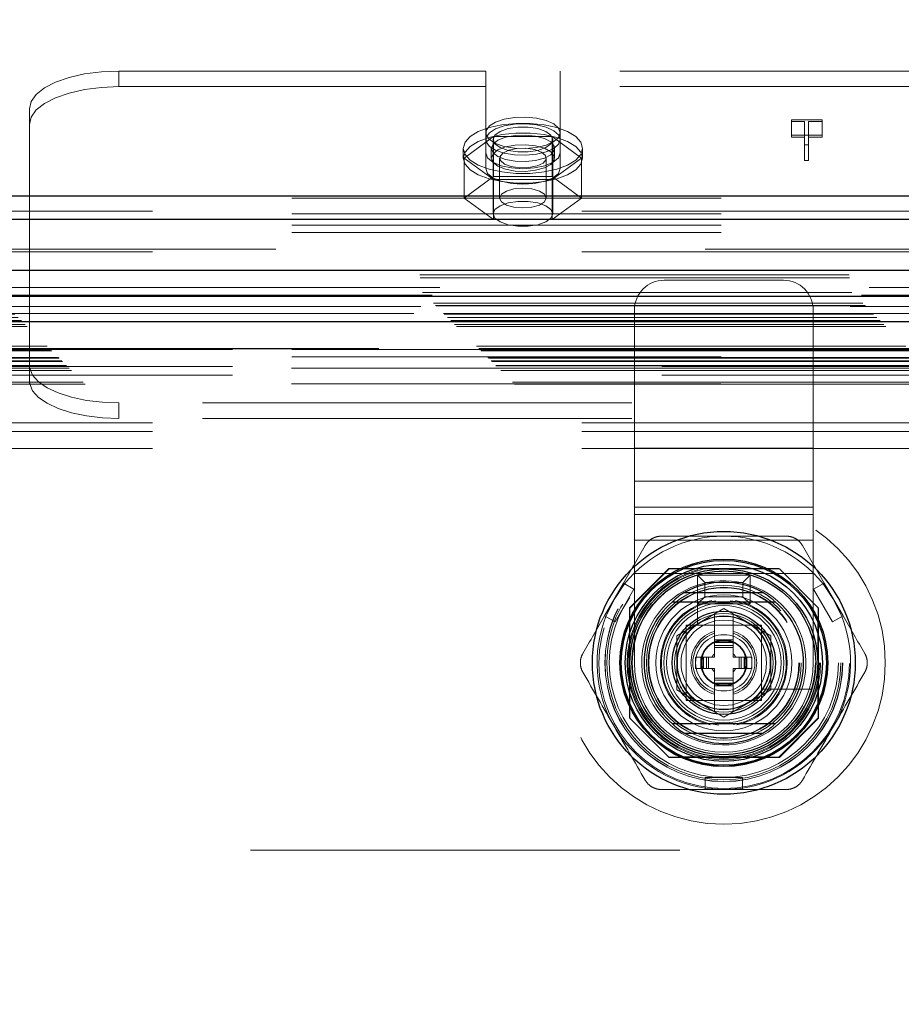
# Model space of a CAD drawing. Header units: inches. Extents: x 0.2 to 10.8, y 0.2 to 8.2.
# Tile 78 of 145: x 4.098 to 4.303, y 4.854 to 5.084. Entities that reach past the tile are written whole.
import ezdxf

# ---------------------------------------------------------------- set-up
doc = ezdxf.new("R2010")
doc.units = ezdxf.units.IN
doc.header["$MEASUREMENT"] = 0
doc.linetypes.add('HIDDEN', pattern=[0.07500000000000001, 0.05, -0.025])
doc.layers.add('DIMENSIONS', color=140, linetype='Continuous')
doc.styles.add('SLDTEXTSTYLE0', font='TXT', dxfattribs={"width": 0.7})
doc.dimstyles.new('SLDDIMSTYLE0', dxfattribs={"dimtxt": 0.0849609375, "dimasz": 0.13, "dimexe": 0, "dimexo": 0.0625, "dimgap": 0.021240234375, "dimtad": 0, "dimtih": 1, "dimtoh": 1, "dimlfac": 18, "dimrnd": 1e-09, "dimzin": 12, "dimdsep": 46, "dimtxsty": 'SLDTEXTSTYLE0', "dimsah": 1, "dimcen": 0.09, "dimadec": 0, "dimazin": 3, "dimtfac": 1, "dimtofl": 0, "dimtmove": 0, "dimatfit": 3, "dimfxl": 0, "dimfrac": 2, "dimtolj": 1, "dimtzin": 12, "dimarcsym": 0})

# ---------------------------------------------------------------- blocks, each defined once
blk = doc.blocks.new('_D_1')
at = {"layer": 'DIMENSIONS'}
for p, q in [((3.321401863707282, 4.904495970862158), (3.321401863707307, 5.790566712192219)), ((4.66442031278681, 4.904495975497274), (4.664420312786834, 5.790566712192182)), ((3.321401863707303, 5.665566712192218), (3.722495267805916, 5.665566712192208)), ((3.837621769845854, 5.66556670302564), (3.809091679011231, 5.66556670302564)), ((3.809091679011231, 5.66556670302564), (3.809091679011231, 5.530535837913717)), ((4.16076991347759, 5.66556670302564), (4.189300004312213, 5.66556670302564)), ((4.189300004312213, 5.66556670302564), (4.189300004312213, 5.530535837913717)), ((4.664420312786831, 5.665566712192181), (4.275896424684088, 5.665566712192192)), ((3.809091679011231, 5.530535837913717), (3.837621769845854, 5.530535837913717)), ((4.189300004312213, 5.530535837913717), (4.16076991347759, 5.530535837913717))]:
    blk.add_line(p, q, dxfattribs=at)
for points in [[(3.321401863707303, 5.665566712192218), (3.451401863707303, 5.645566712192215), (3.451401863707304, 5.685566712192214)], [(4.664420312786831, 5.665566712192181), (4.534420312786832, 5.685566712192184), (4.53442031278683, 5.645566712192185)]]:
    blk.add_solid(points, dxfattribs=at)
at = {"layer": 'DIMENSIONS', "char_height": 0.08333333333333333, "attachment_point": 1, "style": 'SLDTEXTSTYLE0'}
for s, insert in [('24.17', (3.837621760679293, 5.79200907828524)), ('614.0', (3.837621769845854, 5.63795814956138))]:
    blk.add_mtext(s, dxfattribs=dict(at, insert=insert))

msp = doc.modelspace()

# ---------------------------------------------------------------- linework, layer by layer
at = {"color": 7, "linetype": 'HIDDEN', "lineweight": 18}
for p, q in [((4.206164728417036, 5.071980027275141), (4.12073417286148, 5.07198002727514)), ((4.12073417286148, 5.068354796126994), (4.12073417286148, 5.07198002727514)), ((4.206164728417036, 5.052903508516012), (4.206164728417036, 5.071980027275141)), ((4.223525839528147, 5.052903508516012), (4.223525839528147, 5.071980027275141)), ((4.337386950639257, 5.071980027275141), (4.223525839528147, 5.071980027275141)), ((4.206164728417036, 5.068354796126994), (4.12073417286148, 5.068354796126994)), ((4.337386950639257, 5.068354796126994), (4.223525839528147, 5.068354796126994)), ((4.099900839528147, 5.042349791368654), (4.099900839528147, 5.063175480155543)), ((4.277361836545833, 5.060639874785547), (4.284504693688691, 5.060639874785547)), ((4.277361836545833, 5.060213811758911), (4.277361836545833, 5.060639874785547)), ((4.280407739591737, 5.060213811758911), (4.277361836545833, 5.060213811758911)), ((4.277361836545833, 5.060213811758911), (4.277361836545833, 5.056588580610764)), ((4.280407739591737, 5.054770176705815), (4.280407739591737, 5.060213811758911)), ((4.281394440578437, 5.060213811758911), (4.281394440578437, 5.054770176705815)), ((4.284504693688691, 5.060213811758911), (4.281394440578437, 5.060213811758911)), ((4.284504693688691, 5.060639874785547), (4.284504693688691, 5.060213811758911)), ((4.284504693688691, 5.060213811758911), (4.284504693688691, 5.056588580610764)), ((4.208013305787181, 5.056713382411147), (4.201181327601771, 5.051712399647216)), ((4.207900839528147, 5.056029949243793), (4.207900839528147, 5.038721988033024)), ((4.221677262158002, 5.056713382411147), (4.208013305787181, 5.056713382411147)), ((4.208013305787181, 5.056713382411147), (4.208013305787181, 5.047398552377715)), ((4.228509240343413, 5.051712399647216), (4.221677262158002, 5.056713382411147)), ((4.221677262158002, 5.056713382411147), (4.221677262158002, 5.047398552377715)), ((4.221789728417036, 5.038721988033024), (4.221789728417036, 5.056029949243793)), ((4.284504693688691, 5.057014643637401), (4.277361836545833, 5.057014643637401)), ((4.277361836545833, 5.056588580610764), (4.280407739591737, 5.056588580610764)), ((4.281394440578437, 5.056588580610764), (4.284504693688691, 5.056588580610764)), ((4.200956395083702, 5.053978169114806), (4.200956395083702, 5.051712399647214)), ((4.206164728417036, 5.052903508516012), (4.206164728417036, 5.049278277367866)), ((4.207484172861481, 5.053978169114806), (4.207484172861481, 5.051712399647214)), ((4.222206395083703, 5.051712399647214), (4.222206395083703, 5.053978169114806)), ((4.223525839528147, 5.052903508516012), (4.223525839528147, 5.049278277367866)), ((4.22873417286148, 5.051712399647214), (4.22873417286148, 5.053978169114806)), ((4.281394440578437, 5.054770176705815), (4.280407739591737, 5.054770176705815)), ((4.280407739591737, 5.054770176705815), (4.280407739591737, 5.051144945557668)), ((4.281394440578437, 5.054770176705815), (4.281394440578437, 5.051144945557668)), ((4.201181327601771, 5.051712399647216), (4.201181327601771, 5.042397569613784)), ((4.201181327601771, 5.051712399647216), (4.208013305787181, 5.046711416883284)), ((4.209403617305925, 5.051712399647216), (4.209403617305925, 5.042397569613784)), ((4.220286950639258, 5.042397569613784), (4.220286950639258, 5.051712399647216)), ((4.221677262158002, 5.046711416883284), (4.228509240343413, 5.051712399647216)), ((4.228509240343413, 5.051712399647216), (4.228509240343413, 5.042397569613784)), ((4.280407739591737, 5.051144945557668), (4.281394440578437, 5.051144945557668)), ((4.208013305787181, 5.047398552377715), (4.201181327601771, 5.042397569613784)), ((4.221677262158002, 5.047398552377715), (4.208013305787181, 5.047398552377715)), ((4.208013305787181, 5.046711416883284), (4.208013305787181, 5.037396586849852)), ((4.208013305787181, 5.046711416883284), (4.221677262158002, 5.046711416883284)), ((4.228509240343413, 5.042397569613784), (4.221677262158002, 5.047398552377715)), ((4.221677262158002, 5.046711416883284), (4.221677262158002, 5.037396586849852)), ((4.461011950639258, 5.042349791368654), (4.099900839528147, 5.042349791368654)), ((4.099900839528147, 5.03437623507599), (4.099900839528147, 5.042349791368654)), ((4.201181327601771, 5.042397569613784), (4.208013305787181, 5.037396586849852)), ((4.221677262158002, 5.037396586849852), (4.228509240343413, 5.042397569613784)), ((3.228591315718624, 5.039313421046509), (4.757257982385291, 5.039313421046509)), ((3.228591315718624, 5.037500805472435), (4.757257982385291, 5.037500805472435)), ((4.461011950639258, 5.038724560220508), (4.099900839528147, 5.038724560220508)), ((4.208013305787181, 5.037396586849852), (4.221677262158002, 5.037396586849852)), ((4.461011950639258, 5.036066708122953), (4.099900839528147, 5.036066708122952)), ((4.461011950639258, 5.03437623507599), (4.099900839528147, 5.03437623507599)), ((4.099900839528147, 5.005374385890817), (4.099900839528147, 5.03437623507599)), ((4.757257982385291, 5.030495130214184), (3.228591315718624, 5.030495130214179)), ((3.228591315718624, 5.029873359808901), (4.757257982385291, 5.029873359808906)), ((3.190809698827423, 5.024537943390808), (4.795012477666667, 5.024537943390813)), ((3.190880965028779, 5.023782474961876), (4.79494121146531, 5.023782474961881)), ((4.275523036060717, 5.023242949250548), (4.247745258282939, 5.023242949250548)), ((4.795474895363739, 5.02156596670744), (3.190347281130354, 5.02156596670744)), ((3.19147591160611, 5.020403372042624), (4.794346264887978, 5.020403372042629)), ((4.793690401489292, 5.019743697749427), (3.192121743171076, 5.019743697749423)), ((3.193975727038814, 5.017903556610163), (4.791846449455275, 5.017903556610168)), ((3.194518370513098, 5.017360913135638), (4.79130380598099, 5.017360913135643)), ((3.194618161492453, 5.017261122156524), (4.791204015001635, 5.017261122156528)), ((4.791049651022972, 5.017109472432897), (3.194780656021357, 5.017109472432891)), ((4.240800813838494, 4.984123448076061), (4.240800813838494, 5.016298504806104)), ((4.282467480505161, 4.984123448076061), (4.282467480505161, 5.016298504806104)), ((3.196351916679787, 5.015525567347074), (4.789473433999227, 5.015525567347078)), ((4.789418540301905, 5.015509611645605), (3.196403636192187, 5.015509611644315)), ((3.196507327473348, 5.015371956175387), (4.789314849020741, 5.01537195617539)), ((3.197298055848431, 5.014592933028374), (4.788523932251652, 5.01459293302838)), ((3.198053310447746, 5.013825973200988), (4.787768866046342, 5.013825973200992)), ((4.787455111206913, 5.013539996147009), (3.198367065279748, 5.01353999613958)), ((3.198921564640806, 5.01295771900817), (4.786900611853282, 5.012957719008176)), ((3.199408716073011, 5.012470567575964), (4.786413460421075, 5.012470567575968)), ((3.203997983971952, 5.007881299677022), (4.781824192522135, 5.007881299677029)), ((3.204553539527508, 5.007325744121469), (4.781268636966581, 5.007325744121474)), ((4.781258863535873, 5.007329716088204), (3.20456744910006, 5.0073297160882)), ((4.781142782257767, 5.007219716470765), (3.204665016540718, 5.00721971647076)), ((3.204831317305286, 5.007047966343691), (4.780990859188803, 5.007047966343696)), ((3.204831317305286, 5.007047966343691), (4.780990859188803, 5.007047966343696)), ((3.247198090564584, 5.007116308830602), (4.738586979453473, 5.0071163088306)), ((4.461011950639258, 5.00706485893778), (4.099900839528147, 5.00706485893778)), ((3.20510909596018, 5.006770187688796), (4.780713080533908, 5.006770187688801)), ((3.205110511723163, 5.006761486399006), (4.780718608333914, 5.00676148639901)), ((3.206636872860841, 5.005242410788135), (4.779185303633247, 5.005242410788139)), ((3.206636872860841, 5.005242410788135), (4.779185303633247, 5.005242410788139)), ((3.206797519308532, 5.005081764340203), (4.779024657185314, 5.005081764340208)), ((4.461011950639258, 5.005374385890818), (4.099900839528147, 5.005374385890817)), ((4.099900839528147, 5.00433542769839), (4.099900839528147, 5.005374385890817)), ((3.207416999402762, 5.004462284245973), (4.778405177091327, 5.004462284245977)), ((3.207609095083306, 5.004270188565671), (4.778213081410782, 5.004270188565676)), ((3.208508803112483, 5.003356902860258), (4.777327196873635, 5.003356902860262)), ((3.208536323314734, 5.003327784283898), (4.777277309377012, 5.003327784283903)), ((3.209162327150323, 5.002716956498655), (4.776659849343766, 5.002716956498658)), ((3.247198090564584, 5.003116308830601), (4.738586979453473, 5.003116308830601)), ((4.099900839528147, 5.000047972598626), (4.099900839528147, 5.00433542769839)), ((4.460940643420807, 5.002716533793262), (4.099972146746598, 5.002716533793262)), ((3.209677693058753, 5.002201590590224), (4.776144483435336, 5.002201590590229)), ((3.247198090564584, 5.001116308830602), (4.738586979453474, 5.0011163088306)), ((3.247198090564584, 5.001116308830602), (4.738586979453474, 5.0011163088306)), ((3.212404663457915, 4.999474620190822), (4.773417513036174, 4.999474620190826)), ((3.212872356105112, 4.998985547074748), (4.772938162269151, 4.998985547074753)), ((4.460940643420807, 4.999091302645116), (4.099972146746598, 4.999091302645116)), ((4.440178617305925, 4.994639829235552), (4.12073417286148, 4.994639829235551)), ((4.12073417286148, 4.994639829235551), (4.12073417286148, 4.991014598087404)), ((4.440178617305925, 4.991014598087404), (4.12073417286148, 4.991014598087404)), ((3.228591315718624, 4.989997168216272), (4.757257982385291, 4.989997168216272)), ((3.228591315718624, 4.989997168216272), (4.757257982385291, 4.989997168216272)), ((3.228591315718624, 4.987997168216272), (4.757257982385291, 4.987997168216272)), ((4.282467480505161, 4.984123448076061), (4.240800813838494, 4.984123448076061)), ((4.240800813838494, 4.976397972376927), (4.240800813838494, 4.984123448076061)), ((4.282467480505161, 4.984123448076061), (4.240800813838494, 4.984123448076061)), ((4.282467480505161, 4.976397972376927), (4.282467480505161, 4.984123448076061)), ((3.228591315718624, 4.983997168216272), (4.757257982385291, 4.983997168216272)), ((4.282467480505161, 4.976397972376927), (4.240800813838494, 4.976397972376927)), ((4.240800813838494, 4.970360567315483), (4.240800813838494, 4.976397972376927)), ((4.282467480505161, 4.970360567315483), (4.282467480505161, 4.976397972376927)), ((4.282467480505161, 4.970360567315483), (4.240800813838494, 4.970360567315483)), ((4.240800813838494, 4.954909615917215), (4.240800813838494, 4.970360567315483)), ((4.282467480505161, 4.954909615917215), (4.282467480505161, 4.970360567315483)), ((4.282467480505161, 4.968672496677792), (4.240800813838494, 4.968672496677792)), ((4.282467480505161, 4.962635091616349), (4.240800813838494, 4.962635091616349)), ((4.248802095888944, 4.956049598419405), (4.239663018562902, 4.946910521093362)), ((4.248902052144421, 4.955949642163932), (4.239762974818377, 4.946810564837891)), ((4.240800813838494, 4.934076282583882), (4.240800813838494, 4.954909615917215)), ((4.282467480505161, 4.954909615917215), (4.240800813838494, 4.954909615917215)), ((4.282467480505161, 4.954909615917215), (4.240800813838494, 4.954909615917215)), ((4.274468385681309, 4.956049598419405), (4.248802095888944, 4.956049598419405)), ((4.274568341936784, 4.955949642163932), (4.248902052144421, 4.955949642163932)), ((4.271658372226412, 4.955949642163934), (4.25161210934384, 4.955949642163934)), ((4.255523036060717, 4.947826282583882), (4.255523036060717, 4.954492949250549)), ((4.257189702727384, 4.952826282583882), (4.255523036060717, 4.954492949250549)), ((4.255523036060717, 4.954492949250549), (4.26774525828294, 4.954492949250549)), ((4.266078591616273, 4.952826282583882), (4.26774525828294, 4.954492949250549)), ((4.26774525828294, 4.954492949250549), (4.26774525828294, 4.947826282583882)), ((4.274568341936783, 4.955949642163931), (4.274468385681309, 4.956049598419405)), ((4.283707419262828, 4.946810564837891), (4.274568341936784, 4.955949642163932)), ((4.282467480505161, 4.934076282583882), (4.282467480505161, 4.954909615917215)), ((4.238250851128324, 4.952629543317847), (4.233876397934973, 4.945052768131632)), ((4.240712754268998, 4.95120816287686), (4.238250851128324, 4.952629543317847)), ((4.255511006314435, 4.952209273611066), (4.255511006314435, 4.943137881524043)), ((4.257189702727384, 4.949492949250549), (4.257189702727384, 4.952826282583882)), ((4.257189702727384, 4.952826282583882), (4.266078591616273, 4.952826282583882)), ((4.266078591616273, 4.952826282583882), (4.266078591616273, 4.949492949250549)), ((4.285019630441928, 4.952629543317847), (4.282557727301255, 4.95120816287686)), ((4.285019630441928, 4.952629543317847), (4.28939408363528, 4.945052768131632)), ((4.236338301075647, 4.943631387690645), (4.240712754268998, 4.95120816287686)), ((4.282557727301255, 4.95120816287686), (4.286932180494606, 4.943631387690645)), ((4.257189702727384, 4.949492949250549), (4.255523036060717, 4.947826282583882)), ((4.26774525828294, 4.947826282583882), (4.255523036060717, 4.947826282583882)), ((4.266078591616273, 4.949492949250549), (4.257189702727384, 4.949492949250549)), ((4.266078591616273, 4.949492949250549), (4.26774525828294, 4.947826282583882)), ((4.236338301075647, 4.943631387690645), (4.233876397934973, 4.945052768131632)), ((4.239663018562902, 4.946910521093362), (4.239663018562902, 4.921244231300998)), ((4.239762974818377, 4.946810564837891), (4.239762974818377, 4.921144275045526)), ((4.25069910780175, 4.940391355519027), (4.261635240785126, 4.946705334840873)), ((4.259448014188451, 4.945442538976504), (4.25934455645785, 4.945382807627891)), ((4.259448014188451, 4.945442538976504), (4.259448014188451, 4.939436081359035)), ((4.261635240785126, 4.946705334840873), (4.272571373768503, 4.940391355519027)), ((4.263822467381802, 4.945442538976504), (4.263822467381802, 4.939436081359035)), ((4.263925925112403, 4.945382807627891), (4.263822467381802, 4.945442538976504)), ((4.283607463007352, 4.921244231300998), (4.283607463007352, 4.946910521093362)), ((4.283707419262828, 4.921144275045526), (4.283707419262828, 4.946810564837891)), ((4.28939408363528, 4.945052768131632), (4.286932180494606, 4.943631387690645)), ((4.239762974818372, 4.944100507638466), (4.239762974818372, 4.924054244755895)), ((4.270384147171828, 4.942826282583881), (4.252884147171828, 4.942826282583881)), ((4.252884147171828, 4.942826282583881), (4.252884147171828, 4.925326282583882)), ((4.26801298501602, 4.942826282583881), (4.255257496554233, 4.942826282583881)), ((4.270384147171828, 4.925326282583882), (4.270384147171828, 4.942826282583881)), ((4.283507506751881, 4.924054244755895), (4.283507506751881, 4.944100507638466)), ((4.252886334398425, 4.940455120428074), (4.252886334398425, 4.927699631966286)), ((4.270384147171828, 4.927699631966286), (4.270384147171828, 4.940455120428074)), ((4.25069910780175, 4.927763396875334), (4.25069910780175, 4.940391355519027)), ((4.259448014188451, 4.939436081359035), (4.263822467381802, 4.939436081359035)), ((4.259448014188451, 4.939436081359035), (4.259448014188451, 4.938998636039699)), ((4.259448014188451, 4.938998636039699), (4.263822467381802, 4.938998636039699)), ((4.259448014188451, 4.938998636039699), (4.259448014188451, 4.938806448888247)), ((4.259448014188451, 4.938806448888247), (4.259448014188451, 4.938097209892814)), ((4.259448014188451, 4.938806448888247), (4.263822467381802, 4.938806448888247)), ((4.263822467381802, 4.939436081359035), (4.263822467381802, 4.938998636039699)), ((4.263822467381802, 4.938998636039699), (4.263822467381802, 4.938806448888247)), ((4.263822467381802, 4.938806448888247), (4.263822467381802, 4.938097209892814)), ((4.272571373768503, 4.940391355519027), (4.272571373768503, 4.927763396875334)), ((4.259448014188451, 4.938097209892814), (4.259448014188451, 4.937633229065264)), ((4.259448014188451, 4.938097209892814), (4.263822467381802, 4.938097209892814)), ((4.259448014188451, 4.937633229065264), (4.263822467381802, 4.937633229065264)), ((4.259448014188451, 4.937633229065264), (4.259448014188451, 4.935389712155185)), ((4.263822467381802, 4.938097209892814), (4.263822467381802, 4.937633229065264)), ((4.263822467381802, 4.937633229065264), (4.263822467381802, 4.935389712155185)), ((4.2550735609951, 4.935389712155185), (4.256276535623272, 4.935389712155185)), ((4.2550735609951, 4.932765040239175), (4.2550735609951, 4.935389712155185)), ((4.256276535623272, 4.932765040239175), (4.256276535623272, 4.935389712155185)), ((4.256276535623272, 4.935389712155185), (4.256713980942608, 4.935389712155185)), ((4.256713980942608, 4.932765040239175), (4.256713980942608, 4.935389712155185)), ((4.256713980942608, 4.935389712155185), (4.256906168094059, 4.935389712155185)), ((4.256906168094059, 4.935389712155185), (4.257615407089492, 4.935389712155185)), ((4.256906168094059, 4.932765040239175), (4.256906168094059, 4.935389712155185)), ((4.257615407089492, 4.935389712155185), (4.258079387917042, 4.935389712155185)), ((4.257615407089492, 4.932765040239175), (4.257615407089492, 4.935389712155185)), ((4.258079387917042, 4.932765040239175), (4.258079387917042, 4.935389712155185)), ((4.258079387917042, 4.935389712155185), (4.259448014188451, 4.935389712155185)), ((4.263822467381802, 4.935389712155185), (4.265191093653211, 4.935389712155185)), ((4.265191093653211, 4.932765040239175), (4.265191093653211, 4.935389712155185)), ((4.265191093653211, 4.935389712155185), (4.265655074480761, 4.935389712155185)), ((4.265655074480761, 4.932765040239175), (4.265655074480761, 4.935389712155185)), ((4.265655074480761, 4.935389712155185), (4.266364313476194, 4.935389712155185)), ((4.266364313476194, 4.932765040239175), (4.266364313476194, 4.935389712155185)), ((4.266364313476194, 4.935389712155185), (4.266556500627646, 4.935389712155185)), ((4.266556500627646, 4.932765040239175), (4.266556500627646, 4.935389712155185)), ((4.266556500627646, 4.935389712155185), (4.266993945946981, 4.935389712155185)), ((4.266993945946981, 4.932765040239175), (4.266993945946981, 4.935389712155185)), ((4.266993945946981, 4.935389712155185), (4.268196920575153, 4.935389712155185)), ((4.268196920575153, 4.932765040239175), (4.268196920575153, 4.935389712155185)), ((4.2550735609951, 4.932765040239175), (4.256276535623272, 4.932765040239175)), ((4.256276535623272, 4.932765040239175), (4.256713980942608, 4.932765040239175)), ((4.256713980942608, 4.932765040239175), (4.256906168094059, 4.932765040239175)), ((4.256906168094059, 4.932765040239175), (4.257615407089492, 4.932765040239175)), ((4.257615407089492, 4.932765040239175), (4.258079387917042, 4.932765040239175)), ((4.258079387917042, 4.932765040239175), (4.259448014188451, 4.932765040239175)), ((4.259448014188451, 4.932765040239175), (4.259448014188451, 4.930521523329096)), ((4.263822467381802, 4.932765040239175), (4.265191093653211, 4.932765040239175)), ((4.263822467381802, 4.932765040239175), (4.263822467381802, 4.930521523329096)), ((4.265191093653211, 4.932765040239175), (4.265655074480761, 4.932765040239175)), ((4.265655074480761, 4.932765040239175), (4.266364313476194, 4.932765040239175)), ((4.266364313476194, 4.932765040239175), (4.266556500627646, 4.932765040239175)), ((4.266556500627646, 4.932765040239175), (4.266993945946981, 4.932765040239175)), ((4.266993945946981, 4.932765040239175), (4.268196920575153, 4.932765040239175)), ((4.259448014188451, 4.930521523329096), (4.259448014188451, 4.930057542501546)), ((4.259448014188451, 4.930521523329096), (4.263822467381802, 4.930521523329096)), ((4.259448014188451, 4.930057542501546), (4.263822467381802, 4.930057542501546)), ((4.259448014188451, 4.930057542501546), (4.259448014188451, 4.929348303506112)), ((4.259448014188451, 4.929348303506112), (4.263822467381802, 4.929348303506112)), ((4.259448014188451, 4.929348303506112), (4.259448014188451, 4.92915611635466)), ((4.259448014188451, 4.92915611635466), (4.263822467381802, 4.92915611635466)), ((4.259448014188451, 4.92915611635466), (4.259448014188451, 4.928718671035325)), ((4.263822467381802, 4.930521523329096), (4.263822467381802, 4.930057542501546)), ((4.263822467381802, 4.930057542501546), (4.263822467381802, 4.929348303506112)), ((4.263822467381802, 4.929348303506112), (4.263822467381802, 4.92915611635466)), ((4.263822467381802, 4.92915611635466), (4.263822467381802, 4.928718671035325)), ((4.261635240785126, 4.921449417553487), (4.25069910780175, 4.927763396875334)), ((4.259448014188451, 4.928718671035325), (4.263822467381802, 4.928718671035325)), ((4.259448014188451, 4.928718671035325), (4.259448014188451, 4.922712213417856)), ((4.272571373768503, 4.927763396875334), (4.261635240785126, 4.921449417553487)), ((4.263822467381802, 4.928718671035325), (4.263822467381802, 4.922712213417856)), ((4.270695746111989, 4.927953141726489), (4.279767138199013, 4.927953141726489)), ((4.252884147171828, 4.925326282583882), (4.270384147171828, 4.925326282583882)), ((4.255257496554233, 4.925328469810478), (4.26801298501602, 4.925328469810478)), ((4.263822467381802, 4.922712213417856), (4.263925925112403, 4.92277194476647)), ((4.239663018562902, 4.921244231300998), (4.239762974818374, 4.921144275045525)), ((4.239762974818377, 4.921144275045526), (4.248902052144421, 4.912005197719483)), ((4.274468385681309, 4.912105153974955), (4.283607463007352, 4.921244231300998)), ((4.274568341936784, 4.912005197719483), (4.283707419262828, 4.921144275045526)), ((4.248802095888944, 4.912105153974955), (4.274468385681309, 4.912105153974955)), ((4.248902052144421, 4.912005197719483), (4.274568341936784, 4.912005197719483)), ((4.25161210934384, 4.912205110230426), (4.271658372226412, 4.912205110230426)), ((4.257260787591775, 4.904549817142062), (4.257260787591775, 4.907392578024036)), ((4.266009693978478, 4.907392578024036), (4.257260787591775, 4.907392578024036)), ((4.266009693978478, 4.904549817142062), (4.266009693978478, 4.907392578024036)), ((4.266009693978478, 4.904549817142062), (4.257260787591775, 4.904549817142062)), ((3.35136475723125, 4.890449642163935), (4.634420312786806, 4.890449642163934))]:
    msp.add_line(p, q, dxfattribs=at)
at = {"color": 7, "linetype": 'Continuous', "lineweight": 25}
for p, q in [((3.228591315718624, 5.042938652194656), (4.757257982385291, 5.042938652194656)), ((3.228591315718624, 5.037500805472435), (4.757257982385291, 5.037500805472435)), ((4.795474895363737, 5.025505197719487), (3.190347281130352, 5.025505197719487)), ((4.789418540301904, 5.019448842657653), (3.196403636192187, 5.019448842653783)), ((4.787455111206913, 5.013539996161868), (3.19836706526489, 5.01353999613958)), ((4.252509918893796, 4.950481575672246), (4.270760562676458, 4.950481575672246)), ((4.252509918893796, 4.917673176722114), (4.270760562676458, 4.917673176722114))]:
    msp.add_line(p, q, dxfattribs=at)
at = {"color": 7, "linetype": 'HIDDEN', "lineweight": 18, "flags": 128}
for points in [[(4.12073417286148, 5.07198002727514), (4.116669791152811, 5.071810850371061), (4.112761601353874, 5.071309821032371), (4.109159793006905, 5.070496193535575), (4.10600278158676, 5.069401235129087), (4.103411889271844, 5.06806702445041), (4.101486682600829, 5.066544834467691), (4.100301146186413, 5.064893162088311), (4.099900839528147, 5.063175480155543)], [(4.099900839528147, 5.059550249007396), (4.100301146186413, 5.061267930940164), (4.101486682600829, 5.062919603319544), (4.103411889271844, 5.064441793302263), (4.10600278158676, 5.065776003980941), (4.109159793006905, 5.066870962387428), (4.112761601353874, 5.067684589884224), (4.116669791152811, 5.068185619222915), (4.12073417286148, 5.068354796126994)], [(4.200956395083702, 5.053978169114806), (4.201359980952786, 5.055382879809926), (4.202547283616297, 5.056705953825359), (4.204449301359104, 5.057870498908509), (4.206955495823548, 5.058808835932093), (4.209920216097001, 5.059466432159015), (4.21317116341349, 5.059805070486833), (4.216519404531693, 5.059805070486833), (4.219770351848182, 5.059466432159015), (4.222735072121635, 5.058808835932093), (4.225241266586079, 5.057870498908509), (4.227143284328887, 5.056705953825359), (4.228330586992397, 5.055382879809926), (4.22873417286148, 5.053978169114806), (4.228330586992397, 5.052573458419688), (4.227143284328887, 5.051250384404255), (4.225241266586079, 5.050085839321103), (4.222735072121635, 5.049147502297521), (4.219770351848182, 5.048489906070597), (4.216519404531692, 5.048151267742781), (4.21317116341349, 5.048151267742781), (4.209920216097, 5.048489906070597), (4.206955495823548, 5.049147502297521), (4.204449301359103, 5.050085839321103), (4.202547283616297, 5.051250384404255), (4.201359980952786, 5.052573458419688), (4.200956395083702, 5.053978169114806)], [(4.223525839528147, 5.057603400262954), (4.223140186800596, 5.058684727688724), (4.222017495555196, 5.059669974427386), (4.220257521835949, 5.060471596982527), (4.218016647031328, 5.06101836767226), (4.21549398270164, 5.061261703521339), (4.21291367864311, 5.061179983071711), (4.210505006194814, 5.060780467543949), (4.208481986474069, 5.060098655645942), (4.207024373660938, 5.059195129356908), (4.206261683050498, 5.058150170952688), (4.206261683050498, 5.057056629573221), (4.207024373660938, 5.056011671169), (4.208481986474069, 5.055108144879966), (4.210505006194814, 5.054426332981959), (4.21291367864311, 5.054026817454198), (4.21549398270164, 5.053945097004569), (4.218016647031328, 5.054188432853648), (4.220257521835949, 5.054735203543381), (4.222017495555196, 5.055536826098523), (4.223140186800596, 5.056522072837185), (4.223525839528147, 5.057603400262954)], [(4.200956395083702, 5.051712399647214), (4.201359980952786, 5.053117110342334), (4.202547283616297, 5.054440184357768), (4.204449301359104, 5.055604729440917), (4.206955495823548, 5.056543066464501), (4.209920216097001, 5.057200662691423), (4.21317116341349, 5.057539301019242), (4.216519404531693, 5.057539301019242), (4.219770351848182, 5.057200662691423), (4.222735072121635, 5.056543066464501), (4.225241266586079, 5.055604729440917), (4.227143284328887, 5.054440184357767), (4.228330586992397, 5.053117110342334), (4.22873417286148, 5.051712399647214), (4.228330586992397, 5.050307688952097), (4.227143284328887, 5.048984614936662), (4.225241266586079, 5.047820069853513), (4.222735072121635, 5.046881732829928), (4.219770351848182, 5.046224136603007), (4.216519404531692, 5.045885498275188), (4.21317116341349, 5.045885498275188), (4.209920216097, 5.046224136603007), (4.206955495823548, 5.046881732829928), (4.204449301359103, 5.047820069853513), (4.202547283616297, 5.048984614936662), (4.201359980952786, 5.050307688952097), (4.200956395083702, 5.051712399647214)], [(4.223525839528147, 5.056029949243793), (4.223140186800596, 5.057111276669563), (4.222017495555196, 5.058096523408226), (4.220257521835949, 5.058898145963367), (4.218016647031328, 5.059444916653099), (4.21549398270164, 5.059688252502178), (4.21291367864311, 5.059606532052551), (4.210505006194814, 5.059207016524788), (4.208481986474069, 5.058525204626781), (4.207024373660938, 5.057621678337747), (4.206261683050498, 5.056576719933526), (4.206261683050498, 5.055483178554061), (4.207024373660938, 5.05443822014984), (4.208481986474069, 5.053534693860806), (4.210505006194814, 5.052852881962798), (4.21291367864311, 5.052453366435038), (4.21549398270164, 5.052371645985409), (4.218016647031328, 5.052614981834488), (4.220257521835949, 5.05316175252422), (4.222017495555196, 5.053963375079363), (4.223140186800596, 5.054948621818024), (4.223525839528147, 5.056029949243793)], [(4.221789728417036, 5.056029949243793), (4.221370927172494, 5.057033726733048), (4.220165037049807, 5.05791643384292), (4.218317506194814, 5.058571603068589), (4.216051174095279, 5.058920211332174), (4.213639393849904, 5.058920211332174), (4.211373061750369, 5.058571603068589), (4.209525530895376, 5.05791643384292), (4.208319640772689, 5.057033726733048), (4.207900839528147, 5.056029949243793), (4.208319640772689, 5.055026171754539), (4.209525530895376, 5.054143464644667), (4.211373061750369, 5.053488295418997), (4.213639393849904, 5.053139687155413), (4.216051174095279, 5.053139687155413), (4.218317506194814, 5.053488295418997), (4.220165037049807, 5.054143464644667), (4.221370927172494, 5.05502617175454), (4.221789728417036, 5.056029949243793)], [(4.207484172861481, 5.053978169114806), (4.207883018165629, 5.054988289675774), (4.209036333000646, 5.055888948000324), (4.210819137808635, 5.05658254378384), (4.213038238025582, 5.056993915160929), (4.215453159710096, 5.057078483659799), (4.217802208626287, 5.056827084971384), (4.219830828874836, 5.056266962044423), (4.221319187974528, 5.055458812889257), (4.222105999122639, 5.054490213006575), (4.222105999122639, 5.053466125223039), (4.221319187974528, 5.052497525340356), (4.219830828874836, 5.05168937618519), (4.217802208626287, 5.05112925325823), (4.215453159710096, 5.050877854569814), (4.213038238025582, 5.050962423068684), (4.210819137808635, 5.051373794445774), (4.209036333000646, 5.052067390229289), (4.207883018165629, 5.05296804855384), (4.207484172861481, 5.053978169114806)], [(4.223525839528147, 5.052903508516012), (4.223100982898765, 5.051769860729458), (4.221868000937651, 5.050747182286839), (4.219947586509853, 5.049935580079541), (4.217527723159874, 5.049414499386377), (4.214845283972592, 5.049234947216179), (4.212162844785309, 5.049414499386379), (4.209742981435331, 5.049935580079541), (4.207822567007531, 5.050747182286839), (4.206589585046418, 5.051769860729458), (4.206164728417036, 5.052903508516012)], [(4.207484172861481, 5.051712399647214), (4.207883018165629, 5.052722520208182), (4.209036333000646, 5.053623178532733), (4.210819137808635, 5.054316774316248), (4.213038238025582, 5.054728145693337), (4.215453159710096, 5.054812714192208), (4.217802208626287, 5.054561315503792), (4.219830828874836, 5.054001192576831), (4.221319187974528, 5.053193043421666), (4.222105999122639, 5.052224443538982), (4.222105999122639, 5.051200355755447), (4.221319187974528, 5.050231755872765), (4.219830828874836, 5.049423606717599), (4.217802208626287, 5.048863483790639), (4.215453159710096, 5.048612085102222), (4.213038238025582, 5.048696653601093), (4.210819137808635, 5.049108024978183), (4.209036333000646, 5.049801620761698), (4.207883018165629, 5.050702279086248), (4.207484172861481, 5.051712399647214)], [(4.217566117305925, 5.053704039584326), (4.215555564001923, 5.053992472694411), (4.213436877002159, 5.053933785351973), (4.211532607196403, 5.053536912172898), (4.210132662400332, 5.052862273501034), (4.209450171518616, 5.052012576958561), (4.209589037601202, 5.051117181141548), (4.21052811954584, 5.050312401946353), (4.212124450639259, 5.049720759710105), (4.214135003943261, 5.049432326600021), (4.216253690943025, 5.049491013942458), (4.218157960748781, 5.049887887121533), (4.219557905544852, 5.050562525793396), (4.220240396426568, 5.051412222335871), (4.220101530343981, 5.052307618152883), (4.219162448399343, 5.053112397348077), (4.217566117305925, 5.053704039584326)], [(4.223525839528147, 5.049278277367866), (4.223100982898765, 5.048144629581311), (4.221868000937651, 5.047121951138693), (4.219947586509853, 5.046310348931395), (4.217527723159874, 5.045789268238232), (4.214845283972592, 5.045609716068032), (4.212162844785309, 5.045789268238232), (4.209742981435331, 5.046310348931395), (4.207822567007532, 5.047121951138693), (4.206589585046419, 5.048144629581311), (4.206164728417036, 5.049278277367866)], [(4.220286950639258, 5.042397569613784), (4.219872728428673, 5.043277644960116), (4.218693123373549, 5.044023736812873), (4.216927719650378, 5.044522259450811), (4.214845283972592, 5.044697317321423), (4.212762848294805, 5.044522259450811), (4.210997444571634, 5.044023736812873), (4.20981783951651, 5.043277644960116), (4.209403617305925, 5.042397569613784), (4.20981783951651, 5.04151749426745), (4.210997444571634, 5.040771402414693), (4.212762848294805, 5.040272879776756), (4.214845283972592, 5.040097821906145), (4.216927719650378, 5.040272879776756), (4.218693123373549, 5.040771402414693), (4.219872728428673, 5.04151749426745), (4.220286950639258, 5.042397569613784)], [(4.221789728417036, 5.038721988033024), (4.221370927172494, 5.039725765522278), (4.220165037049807, 5.040608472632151), (4.218317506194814, 5.04126364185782), (4.216051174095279, 5.041612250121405), (4.213639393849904, 5.041612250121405), (4.211373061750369, 5.04126364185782), (4.209525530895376, 5.040608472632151), (4.208319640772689, 5.039725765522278), (4.207900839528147, 5.038721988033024), (4.208319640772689, 5.03771821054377), (4.209525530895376, 5.036835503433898), (4.211373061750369, 5.036180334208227), (4.213639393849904, 5.035831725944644), (4.216051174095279, 5.035831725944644), (4.218317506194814, 5.036180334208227), (4.220165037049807, 5.036835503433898), (4.221370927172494, 5.03771821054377), (4.221789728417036, 5.038721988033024)], [(4.099972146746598, 5.002716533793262), (4.100648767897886, 5.001106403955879), (4.102018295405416, 4.999576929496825), (4.104033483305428, 4.998180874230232), (4.106624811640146, 4.996966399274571), (4.109702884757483, 4.995975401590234), (4.113161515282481, 4.995242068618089), (4.116881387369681, 4.994791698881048), (4.12073417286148, 4.994639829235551)], [(4.12073417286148, 4.991014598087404), (4.116881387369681, 4.991166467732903), (4.113161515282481, 4.991616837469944), (4.109702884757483, 4.992350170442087), (4.106624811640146, 4.993341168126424), (4.104033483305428, 4.994555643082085), (4.102018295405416, 4.995951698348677), (4.100648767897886, 4.997481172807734), (4.099972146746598, 4.999091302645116)], [(4.238533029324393, 4.952466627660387), (4.238209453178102, 4.952052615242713), (4.236063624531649, 4.948841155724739)], [(4.287206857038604, 4.948841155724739), (4.285061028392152, 4.952052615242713), (4.28473745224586, 4.952466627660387)], [(4.236063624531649, 4.948841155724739), (4.234355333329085, 4.945377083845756), (4.234158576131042, 4.944889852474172)], [(4.28911190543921, 4.944889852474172), (4.288915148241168, 4.945377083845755), (4.287206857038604, 4.948841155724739)], [(4.257260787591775, 4.904875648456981), (4.25778112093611, 4.904802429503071), (4.261635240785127, 4.904549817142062)], [(4.261635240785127, 4.904549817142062), (4.265489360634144, 4.904802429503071), (4.266009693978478, 4.904875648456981)]]:
    msp.add_lwpolyline(points, dxfattribs=at)
at = {"color": 7, "linetype": 'HIDDEN', "lineweight": 18}
for centre, radius in [((4.261635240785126, 4.93407737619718), 0.03761111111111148), ((4.261725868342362, 4.933949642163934), 0.02916666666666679), ((4.261635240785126, 4.93407737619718), 0.02768857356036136), ((4.261635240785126, 4.93407737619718), 0.02766841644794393), ((4.261635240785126, 4.93407737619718), 0.02726233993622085), ((4.261635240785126, 4.93407737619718), 0.02668416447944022), ((4.261635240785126, 4.93407737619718), 0.02416885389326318), ((4.261635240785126, 4.93407737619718), 0.02405949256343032), ((4.261635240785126, 4.93407737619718), 0.02252843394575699), ((4.261635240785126, 4.93407737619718), 0.02228346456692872), ((4.261635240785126, 4.93407737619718), 0.02132545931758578), ((4.261635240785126, 4.93407737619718), 0.01804461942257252), ((4.261635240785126, 4.93407737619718), 0.01760717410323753), ((4.261635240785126, 4.93407737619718), 0.01760717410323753), ((4.261635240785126, 4.93407737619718), 0.0174978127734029), ((4.261635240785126, 4.93407737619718), 0.01585739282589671), ((4.261635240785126, 4.93407737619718), 0.01399825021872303), ((4.261635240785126, 4.93407737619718), 0.01334208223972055), ((4.261635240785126, 4.93407737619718), 0.01148293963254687), ((4.261635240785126, 4.93407737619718), 0.01093613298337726), ((4.261635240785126, 4.93407737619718), 0.01082677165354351), ((4.261635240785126, 4.93407737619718), 0.009951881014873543), ((4.261635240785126, 4.93407737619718), 0.006561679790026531), ((4.261635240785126, 4.93407737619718), 0.00537729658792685), ((4.261635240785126, 4.93407737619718), 0.005219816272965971)]:
    msp.add_circle(centre, radius, dxfattribs=at)
at = {"color": 7, "linetype": 'Continuous', "lineweight": 25}
for radius in [0.03062117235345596, 0.02418761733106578, 0.02387829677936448, 0.02296587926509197, 0.02187226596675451, 0.02140357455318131, 0.01202974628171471]:
    msp.add_circle((4.261635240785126, 4.93407737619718), radius, dxfattribs=at)
at = {"color": 7, "linetype": 'HIDDEN', "lineweight": 18}
for centre, radius, start, end in [((4.247745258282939, 5.016298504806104), 0.006944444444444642, 90, 180), ((4.275523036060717, 5.016298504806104), 0.006944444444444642, 0, 90), ((4.261635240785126, 4.93407737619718), 0.02952755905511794, 90, 141.4803757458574), ((4.261635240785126, 4.93407737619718), 0.02952755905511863, 38.51962425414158, 90), ((4.261635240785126, 4.93407737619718), 0.01913823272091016, 108.6629248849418, 341.3370751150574), ((4.261635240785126, 4.93407737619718), 0.01913823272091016, 341.3370751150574, 108.6629248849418), ((4.261635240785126, 4.93407737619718), 0.01476377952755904, 100.9822499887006, 257.5591527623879), ((4.261635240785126, 4.93407737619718), 0.01454505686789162, 97.35284666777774, 265.5522990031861), ((4.261635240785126, 4.93407737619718), 0.01454505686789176, 0, 84.24124753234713), ((4.261635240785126, 4.93407737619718), 0.01476377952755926, 0, 79.25931237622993), ((4.261635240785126, 4.93407737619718), 0.01153516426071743, 100.9302482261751, 101.4540927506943), ((4.261635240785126, 4.93407737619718), 0.01153516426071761, 78.54590724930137, 79.06975177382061), ((4.261635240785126, 4.93407737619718), 0.02952755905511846, 158.5196242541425, 210.0000000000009), ((4.261635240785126, 4.93407737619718), 0.02952755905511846, 330.0000000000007, 21.48037574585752), ((4.261635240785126, 4.93407737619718), 0.01153516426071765, 138.5459072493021, 161.4540927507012), ((4.261635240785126, 4.93407737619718), 0.007655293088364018, 106.6015495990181, 253.3984504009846), ((4.261635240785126, 4.93407737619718), 0.007217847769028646, 107.6397013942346, 252.3602986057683), ((4.261635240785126, 4.93407737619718), 0.007655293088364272, 286.6015495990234, 73.39845040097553), ((4.261635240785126, 4.93407737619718), 0.007217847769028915, 287.63970139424, 72.36029860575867), ((4.261635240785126, 4.93407737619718), 0.01153516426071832, 18.54590724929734, 41.45409275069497), ((4.261635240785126, 4.93407737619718), 0.003053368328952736, 135.7524990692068, 154.5451680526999), ((4.261635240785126, 4.93407737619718), 0.00305336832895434, 25.45483194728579, 44.2475009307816), ((4.261634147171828, 4.934076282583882), 0.02083333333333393, 180, 0), ((4.261635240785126, 4.93407737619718), 0.01454505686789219, 279.03692761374, 0), ((4.261635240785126, 4.93407737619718), 0.01476377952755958, 281.9005369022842, 0), ((4.261635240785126, 4.93407737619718), 0.003053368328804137, 205.4548319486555, 224.2475009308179), ((4.261635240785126, 4.93407737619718), 0.00305336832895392, 315.7524990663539, 334.5451680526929), ((4.261635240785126, 4.93407737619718), 0.01153516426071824, 198.5459072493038, 221.454092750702), ((4.261635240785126, 4.93407737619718), 0.01153516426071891, 318.5459072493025, 341.4540927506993), ((4.261635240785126, 4.93407737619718), 0.01153516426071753, 258.5459072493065, 259.0697517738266), ((4.261635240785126, 4.93407737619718), 0.0115351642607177, 280.9302482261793, 281.4540927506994), ((4.261635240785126, 4.93407737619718), 0.02952755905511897, 210.0000000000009, 261.4803757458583), ((4.261635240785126, 4.93407737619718), 0.02952755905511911, 278.5196242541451, 330.0000000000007)]:
    msp.add_arc(centre, radius, start, end, dxfattribs=at)
at = {"color": 7, "linetype": 'Continuous', "lineweight": 25}
for radius, start, end in [(0.01877150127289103, 60.91370409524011, 119.0862959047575), (0.01859142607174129, 130.1191668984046, 229.8808331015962), (0.01859142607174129, 310.1191668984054, 49.88083310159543), (0.01877150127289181, 240.9137040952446, 299.0862959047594)]:
    msp.add_arc((4.261635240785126, 4.93407737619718), radius, start, end, dxfattribs=at)
at = {"color": 7, "linetype": 'HIDDEN', "lineweight": 18}
for points, knots in [([(4.099900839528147, 5.00433542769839), (4.099900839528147, 5.004161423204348), (4.09990138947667, 5.003993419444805), (4.099905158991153, 5.003669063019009), (4.099908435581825, 5.003513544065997), (4.099918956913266, 5.003232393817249), (4.099926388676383, 5.00310281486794), (4.099945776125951, 5.002882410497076), (4.09995769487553, 5.002790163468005), (4.099972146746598, 5.002716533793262)], [0, 0, 0, 0, 0.25, 0.25, 0.5, 0.5, 0.75, 0.75, 1, 1, 1, 1]), ([(4.243324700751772, 4.961417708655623), (4.243516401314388, 4.961749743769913), (4.243747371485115, 4.962050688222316), (4.244286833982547, 4.962591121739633), (4.244594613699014, 4.96282743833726), (4.245253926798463, 4.963208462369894), (4.245614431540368, 4.963357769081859), (4.246349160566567, 4.963554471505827), (4.246729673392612, 4.963604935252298), (4.24711308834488, 4.963604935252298)], [0, 0, 0, 0, 0.25, 0.25, 0.5, 0.5, 0.75, 0.75, 1, 1, 1, 1]), ([(4.276157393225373, 4.963604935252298), (4.276540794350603, 4.963604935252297), (4.276916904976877, 4.963555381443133), (4.277654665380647, 4.963358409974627), (4.27801321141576, 4.963210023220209), (4.278672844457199, 4.962829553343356), (4.278982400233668, 4.962592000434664), (4.279520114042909, 4.962054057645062), (4.279754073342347, 4.961749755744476), (4.279945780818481, 4.961417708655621)], [0, 0, 0, 0, 0.25, 0.25, 0.5, 0.5, 0.75, 0.75, 1, 1, 1, 1]), ([(4.255511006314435, 4.95450453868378), (4.255511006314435, 4.95450453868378), (4.255511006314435, 4.954441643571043), (4.255511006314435, 4.954203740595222), (4.255511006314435, 4.954028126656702), (4.255511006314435, 4.953600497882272), (4.255511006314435, 4.953345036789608), (4.255511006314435, 4.952799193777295), (4.255511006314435, 4.952505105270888), (4.255511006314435, 4.952209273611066)], [0, 0, 0, 0, 0.25, 0.25, 0.5, 0.5, 0.75, 0.75, 1, 1, 1, 1]), ([(4.228802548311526, 4.931890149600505), (4.22861084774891, 4.932222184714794), (4.228465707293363, 4.932572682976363), (4.228267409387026, 4.933310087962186), (4.228216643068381, 4.933694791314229), (4.22821632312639, 4.934456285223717), (4.228267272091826, 4.934843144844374), (4.228464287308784, 4.935577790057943), (4.228610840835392, 4.935932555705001), (4.228802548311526, 4.936264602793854)], [0, 0, 0, 0, 0.25, 0.25, 0.5, 0.5, 0.75, 0.75, 1, 1, 1, 1]), ([(4.294467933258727, 4.936264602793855), (4.294659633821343, 4.935932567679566), (4.29480477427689, 4.935582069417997), (4.295003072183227, 4.934844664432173), (4.295053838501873, 4.934459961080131), (4.295054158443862, 4.933698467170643), (4.295003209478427, 4.933311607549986), (4.294806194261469, 4.932576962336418), (4.294659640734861, 4.932222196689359), (4.294467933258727, 4.931890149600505)], [0, 0, 0, 0, 0.25, 0.25, 0.5, 0.5, 0.75, 0.75, 1, 1, 1, 1]), ([(4.279767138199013, 4.927953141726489), (4.280063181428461, 4.927953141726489), (4.280353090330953, 4.927953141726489), (4.280903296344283, 4.927953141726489), (4.281155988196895, 4.927953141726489), (4.281800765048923, 4.927953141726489), (4.282062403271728, 4.927953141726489), (4.282062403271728, 4.927953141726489)], [0, 0, 0, 0, 0.25, 0.25, 0.5, 0.5, 1, 1, 1, 1]), ([(4.24711308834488, 4.904549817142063), (4.246729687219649, 4.904549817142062), (4.246353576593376, 4.904599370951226), (4.245615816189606, 4.904796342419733), (4.245257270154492, 4.904944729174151), (4.244597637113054, 4.905325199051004), (4.244288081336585, 4.905562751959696), (4.243750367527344, 4.906100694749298), (4.243516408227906, 4.906404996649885), (4.243324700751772, 4.906737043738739)], [0, 0, 0, 0, 0.25, 0.25, 0.5, 0.5, 0.75, 0.75, 1, 1, 1, 1]), ([(4.279945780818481, 4.906737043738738), (4.279754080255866, 4.906405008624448), (4.279523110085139, 4.906104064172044), (4.278983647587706, 4.905563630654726), (4.278675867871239, 4.905327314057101), (4.27801655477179, 4.904946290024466), (4.277656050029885, 4.904796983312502), (4.276921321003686, 4.904600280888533), (4.27654080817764, 4.904549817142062), (4.276157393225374, 4.904549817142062)], [0, 0, 0, 0, 0.25, 0.25, 0.5, 0.5, 0.75, 0.75, 1, 1, 1, 1])]:
    msp.add_open_spline(points, degree=3, knots=knots, dxfattribs=at)
for points in [[(4.099972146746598, 4.999091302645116), (4.099923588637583, 4.999338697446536), (4.099900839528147, 4.999657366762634), (4.099900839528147, 5.000047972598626)], [(4.24711308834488, 4.963604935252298), (4.251937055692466, 4.963604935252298), (4.256775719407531, 4.963604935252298), (4.261635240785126, 4.963604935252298)], [(4.261635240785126, 4.963604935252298), (4.266494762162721, 4.963604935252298), (4.271333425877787, 4.963604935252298), (4.276157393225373, 4.963604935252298)], [(4.243324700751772, 4.961417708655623), (4.241638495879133, 4.958497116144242), (4.239947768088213, 4.9555686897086), (4.238250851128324, 4.952629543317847)], [(4.279945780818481, 4.961417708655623), (4.28163198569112, 4.958497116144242), (4.28332271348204, 4.9555686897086), (4.285019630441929, 4.952629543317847)], [(4.233876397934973, 4.945052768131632), (4.232179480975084, 4.942113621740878), (4.230488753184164, 4.939185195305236), (4.228802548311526, 4.936264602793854)], [(4.28939408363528, 4.945052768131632), (4.291091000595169, 4.942113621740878), (4.292781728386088, 4.939185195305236), (4.294467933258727, 4.936264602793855)], [(4.236063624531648, 4.919313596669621), (4.233633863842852, 4.923522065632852), (4.231214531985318, 4.927712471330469), (4.228802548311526, 4.931890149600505)], [(4.294467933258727, 4.931890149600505), (4.292055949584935, 4.927712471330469), (4.289636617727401, 4.923522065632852), (4.287206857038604, 4.919313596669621)], [(4.243324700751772, 4.906737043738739), (4.240912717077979, 4.910914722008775), (4.238493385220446, 4.915105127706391), (4.236063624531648, 4.919313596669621)], [(4.287206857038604, 4.919313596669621), (4.284777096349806, 4.91510512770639), (4.282357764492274, 4.910914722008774), (4.279945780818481, 4.906737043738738)], [(4.257260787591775, 4.904549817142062), (4.253866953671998, 4.904549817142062), (4.250485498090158, 4.904549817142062), (4.24711308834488, 4.904549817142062)], [(4.276157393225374, 4.904549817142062), (4.272784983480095, 4.904549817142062), (4.269403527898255, 4.904549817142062), (4.266009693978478, 4.904549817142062)]]:
    msp.add_open_spline(points, degree=3, dxfattribs=at)
at = {"color": 7, "linetype": 'Continuous', "lineweight": 25}
for points, knots in [([(4.252509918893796, 4.950481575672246), (4.252219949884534, 4.950320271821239), (4.251939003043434, 4.950148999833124), (4.251398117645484, 4.949786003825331), (4.251134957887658, 4.949591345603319), (4.250651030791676, 4.949199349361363), (4.250427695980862, 4.948999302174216), (4.250049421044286, 4.948645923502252), (4.249892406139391, 4.948491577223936), (4.249777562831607, 4.948396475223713)], [0, 0, 0, 0, 0.25, 0.25, 0.5, 0.5, 0.75, 0.75, 1, 1, 1, 1]), ([(4.270760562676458, 4.950481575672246), (4.271050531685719, 4.950320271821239), (4.271331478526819, 4.950148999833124), (4.271872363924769, 4.949786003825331), (4.272135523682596, 4.949591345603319), (4.272619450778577, 4.949199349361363), (4.272842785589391, 4.948999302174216), (4.273221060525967, 4.948645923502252), (4.273378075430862, 4.948491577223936), (4.273492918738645, 4.948396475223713)], [0, 0, 0, 0, 0.25, 0.25, 0.5, 0.5, 0.75, 0.75, 1, 1, 1, 1]), ([(4.249655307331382, 4.948294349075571), (4.249655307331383, 4.948294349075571), (4.24969057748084, 4.948294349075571), (4.249826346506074, 4.948294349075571), (4.249928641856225, 4.948294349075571), (4.250189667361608, 4.948294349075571), (4.250347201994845, 4.948294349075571), (4.250710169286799, 4.948294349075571), (4.250916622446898, 4.948294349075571), (4.251578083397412, 4.948294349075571), (4.252086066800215, 4.948294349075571), (4.25317190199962, 4.948294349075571), (4.253741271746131, 4.948294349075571), (4.254916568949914, 4.948294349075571), (4.255526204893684, 4.948294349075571), (4.256744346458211, 4.948294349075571), (4.257355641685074, 4.948294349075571), (4.259193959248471, 4.948294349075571), (4.260425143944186, 4.948294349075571), (4.262894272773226, 4.948294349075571), (4.264137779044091, 4.948294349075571), (4.266601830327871, 4.948294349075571), (4.267832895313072, 4.948294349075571), (4.269579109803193, 4.948294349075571), (4.27014943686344, 4.948294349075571), (4.271224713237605, 4.948294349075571), (4.271723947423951, 4.948294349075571), (4.272600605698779, 4.948294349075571), (4.272960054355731, 4.948294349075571), (4.273346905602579, 4.948294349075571), (4.273446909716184, 4.948294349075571), (4.273580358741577, 4.948294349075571), (4.273615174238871, 4.948294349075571), (4.27361517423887, 4.948294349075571)], [0, 0, 0, 0, 0.03125000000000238, 0.03125000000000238, 0.06250000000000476, 0.06250000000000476, 0.09375000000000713, 0.09375000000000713, 0.1250000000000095, 0.1250000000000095, 0.1875000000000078, 0.1875000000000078, 0.2500000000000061, 0.2500000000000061, 0.3125000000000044, 0.3125000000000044, 0.3750000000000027, 0.3750000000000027, 0.5000000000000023, 0.5000000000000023, 0.6250000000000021, 0.6250000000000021, 0.7500000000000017, 0.7500000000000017, 0.8125000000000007, 0.8125000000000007, 0.8749999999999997, 0.8749999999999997, 0.9374999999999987, 0.9374999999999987, 0.9687499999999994, 0.9687499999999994, 1, 1, 1, 1]), ([(4.27361517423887, 4.91986040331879), (4.273615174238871, 4.91986040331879), (4.273579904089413, 4.91986040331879), (4.273444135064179, 4.91986040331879), (4.273341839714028, 4.91986040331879), (4.273080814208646, 4.91986040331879), (4.272923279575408, 4.91986040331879), (4.272560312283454, 4.91986040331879), (4.272353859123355, 4.91986040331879), (4.271692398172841, 4.91986040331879), (4.271184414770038, 4.91986040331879), (4.270098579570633, 4.91986040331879), (4.269529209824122, 4.91986040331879), (4.268353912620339, 4.91986040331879), (4.267744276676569, 4.91986040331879), (4.266526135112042, 4.91986040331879), (4.265914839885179, 4.91986040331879), (4.264076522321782, 4.91986040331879), (4.262845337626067, 4.91986040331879), (4.260376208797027, 4.91986040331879), (4.259132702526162, 4.91986040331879), (4.256668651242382, 4.91986040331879), (4.255437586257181, 4.91986040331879), (4.25369137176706, 4.91986040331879), (4.253121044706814, 4.91986040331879), (4.252045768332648, 4.91986040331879), (4.251546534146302, 4.91986040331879), (4.250669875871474, 4.91986040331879), (4.250310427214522, 4.91986040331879), (4.249923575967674, 4.91986040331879), (4.249823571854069, 4.91986040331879), (4.249690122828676, 4.91986040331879), (4.249655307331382, 4.91986040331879), (4.249655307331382, 4.91986040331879)], [0, 0, 0, 0, 0.03125000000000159, 0.03125000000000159, 0.06250000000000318, 0.06250000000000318, 0.09375000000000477, 0.09375000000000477, 0.1250000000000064, 0.1250000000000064, 0.1875000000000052, 0.1875000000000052, 0.2500000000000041, 0.2500000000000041, 0.3125000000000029, 0.3125000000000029, 0.3750000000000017, 0.3750000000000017, 0.5000000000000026, 0.5000000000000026, 0.6250000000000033, 0.6250000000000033, 0.7500000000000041, 0.7500000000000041, 0.8125000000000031, 0.8125000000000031, 0.8750000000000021, 0.8750000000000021, 0.937500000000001, 0.937500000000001, 0.9687500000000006, 0.9687500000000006, 1, 1, 1, 1]), ([(4.249777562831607, 4.919758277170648), (4.249892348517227, 4.919663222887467), (4.250047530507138, 4.919510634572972), (4.250426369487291, 4.919156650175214), (4.250649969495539, 4.918956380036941), (4.251131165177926, 4.918566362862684), (4.251392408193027, 4.918372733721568), (4.251937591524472, 4.918006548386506), (4.252219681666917, 4.917834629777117), (4.252509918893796, 4.917673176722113)], [0, 0, 0, 0, 0.25, 0.25, 0.5, 0.5, 0.75, 0.75, 1, 1, 1, 1]), ([(4.273492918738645, 4.919758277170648), (4.273378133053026, 4.919663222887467), (4.273222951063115, 4.919510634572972), (4.272844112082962, 4.919156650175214), (4.272620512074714, 4.918956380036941), (4.272139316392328, 4.918566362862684), (4.271878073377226, 4.918372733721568), (4.271332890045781, 4.918006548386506), (4.271050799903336, 4.917834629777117), (4.270760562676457, 4.917673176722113)], [0, 0, 0, 0, 0.25, 0.25, 0.5, 0.5, 0.75, 0.75, 1, 1, 1, 1])]:
    msp.add_open_spline(points, degree=3, knots=knots, dxfattribs=at)

# ---------------------------------------------------------------- dimensions: what is measured, and where the dimension line sits
at = {"layer": 'DIMENSIONS'}
dim = msp.add_linear_dim(base=(4.664420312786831, 5.66556671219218), p1=(3.321401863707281, 4.854495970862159), p2=(4.664420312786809, 4.854495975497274), dimstyle='SLDDIMSTYLE0', dxfattribs=at)
dim.commit()
dim.dimension.update_dxf_attribs({"geometry": '_D_1', "text_midpoint": (3.999195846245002, 5.665566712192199), "dimtype": 160})

doc.saveas('drawing.dxf')
